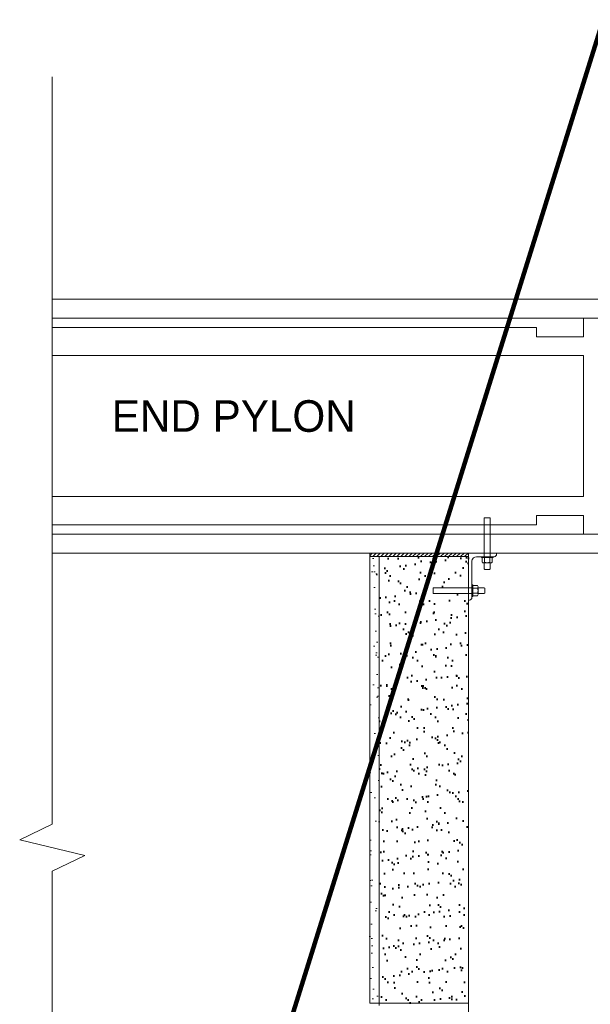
# Model space of a CAD drawing. Extents: x 8.8 to 80.2, y 3.8 to 30.6.
# Tile 3 of 11: x 45.5 to 50.5, y 10.6 to 19.3. Entities that reach past the tile are written whole.
import ezdxf

# ---------------------------------------------------------------- set-up
doc = ezdxf.new("R2010")
doc.units = 0
doc.header["$MEASUREMENT"] = 0
doc.layers.get('0').update_dxf_attribs({"lineweight": 9})
for name, color, linetype, lineweight in [('SC_Scratch2', 7, 'Continuous', 40), ('SC_Scratch20', 7, 'Continuous', 13), ('SC_Scratch6', 7, 'Continuous', 9), ('SC_Scratch7', 252, 'Continuous', 9), ('VG_P_Cells', 2, 'Continuous', 9), ('VG_P_Text', 7, 'Continuous', 25)]:
    doc.layers.add(name, color=color, linetype=linetype, lineweight=lineweight)
doc.styles.add('FONT31', font='font31.shx')
doc.styles.add('Slanted-Normal LS 0.50', font='font31.shx', dxfattribs={"height": 0.14})
doc.dimstyles.new('Fract  Slanted', dxfattribs={"dimtxt": 0.12, "dimasz": 0.1, "dimexe": 0.1, "dimexo": 0.03, "dimgap": 0.07, "dimtad": 1, "dimdec": 3, "dimlfac": 12, "dimzin": 3, "dimdsep": 46, "dimlunit": 4, "dimtxsty": 'FONT31', "dimblk": 'OBLIQUE', "dimcen": 0.09, "dimdle": 0.1, "dimclrd": 97, "dimclre": 97, "dimaunit": 1, "dimadec": 4, "dimazin": 3, "dimtfac": 0.75, "dimtdec": 3, "dimtofl": 0, "dimtmove": 2, "dimatfit": 3, "dimfxl": 1, "dimtzin": 3, "dimlwd": 0, "dimlwe": 0, "dimarcsym": 0})

# ---------------------------------------------------------------- blocks, each defined once
blk = doc.blocks.new('PARAPET ATTACHMENT')
at = {"layer": 'SC_Scratch6', "flags": 128}
for points in [[(-2.945910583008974, 1.272094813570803), (-2.994101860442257, 0.9313538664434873), (-3.04576364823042, 0.9386604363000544), (-2.997572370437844, 1.279401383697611), (-2.945910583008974, 1.272094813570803)], [(-3.179748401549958, 0.9901190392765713), (-3.202912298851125, 0.8263365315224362), (-3.238045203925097, 0.5779260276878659), (-3.228153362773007, 0.5765270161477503)], [(-3.041256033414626, 0.9705319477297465), (-3.179748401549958, 0.9901190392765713)], [(-2.989594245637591, 0.9632253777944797), (-2.932432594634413, 0.9551409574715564)], [(-3.04576364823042, 0.9386604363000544), (-3.111709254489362, 0.9479871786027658)], [(-2.967717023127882, 0.927622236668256), (-2.968805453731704, 0.9199263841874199), (-3.071034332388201, 0.9343847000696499), (-3.069944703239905, 0.9420866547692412)], [(-2.967717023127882, 0.927622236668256), (-2.968805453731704, 0.9199263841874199), (-3.071034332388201, 0.9343847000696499), (-3.069944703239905, 0.9420866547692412)], [(-3.001564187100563, 0.8785907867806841), (-3.00933709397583, 0.8236317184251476), (-3.014505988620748, 0.8187596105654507), (-3.056275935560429, 0.8246671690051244), (-3.060998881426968, 0.8309382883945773), (-3.053225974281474, 0.8858973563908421)], [(-3.055473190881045, 0.8862151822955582), (-2.998988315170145, 0.8782264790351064)], [(-3.531674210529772, 0.7293210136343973), (-3.190933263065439, 0.6811297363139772), (-3.198239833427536, 0.6294679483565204), (-3.538980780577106, 0.677659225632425), (-3.531674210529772, 0.7293210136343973)], [(-3.187201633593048, 0.7075145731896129), (-3.179505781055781, 0.7064261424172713), (-3.193964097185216, 0.60419726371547), (-3.20166605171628, 0.6052868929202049)], [(-3.187201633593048, 0.7075145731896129), (-3.179505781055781, 0.7064261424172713), (-3.193964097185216, 0.60419726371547), (-3.20166605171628, 0.6052868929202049)], [(-3.145794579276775, 0.6197584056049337), (-3.137805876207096, 0.6762432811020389)], [(-3.138170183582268, 0.6736674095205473), (-3.083211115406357, 0.665894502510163), (-3.078339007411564, 0.6607256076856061), (-3.084246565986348, 0.6189556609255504), (-3.090517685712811, 0.6142327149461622), (-3.145476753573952, 0.6220056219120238)]]:
    blk.add_lwpolyline(points, dxfattribs=at)
for points in [[(-3.097090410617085, 0.9459196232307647), (-3.111709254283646, 0.9479871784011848, 0.4114114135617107), (-3.159077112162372, 0.9143141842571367), (-3.204243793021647, 0.5950064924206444, -0.3857878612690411), (-3.228153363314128, 0.5765270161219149)], [(-3.044759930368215, 0.9207683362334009), (-3.049267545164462, 0.8888968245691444, -0.3991896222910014), (-3.071253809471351, 0.8920063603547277), (-3.066746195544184, 0.923877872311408)], [(-3.044759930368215, 0.9207683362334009), (-3.049267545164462, 0.8888968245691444, -0.3991896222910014), (-3.071253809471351, 0.8920063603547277), (-3.066746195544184, 0.923877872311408)], [(-3.048388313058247, 0.8951135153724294), (-3.043880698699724, 0.926985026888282, 0.3991896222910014), (-3.065866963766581, 0.9300945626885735), (-3.070374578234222, 0.8982230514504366)], [(-2.977713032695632, 0.9112858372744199), (-2.982220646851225, 0.879414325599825, -0.3991896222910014), (-3.004206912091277, 0.8825238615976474), (-2.999699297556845, 0.9143953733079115)], [(-2.977713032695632, 0.9112858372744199), (-2.982220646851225, 0.879414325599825, -0.3991896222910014), (-3.004206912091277, 0.8825238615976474), (-2.999699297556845, 0.9143953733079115)], [(-2.981341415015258, 0.8856310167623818), (-2.976833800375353, 0.9175025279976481, 0.3991896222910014), (-2.998820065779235, 0.9206120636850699), (-3.003327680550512, 0.8887405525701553)], [(-2.994101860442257, 0.9313538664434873), (-2.95782518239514, 0.9262232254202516, 0.4219033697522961), (-2.933915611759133, 0.9447027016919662), (-2.932432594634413, 0.9551409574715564)], [(-3.145210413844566, 0.6938901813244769), (-3.177081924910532, 0.6983977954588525, 0.3991896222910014), (-3.180191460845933, 0.6764115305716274), (-3.14831994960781, 0.6719039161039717)], [(-3.154692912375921, 0.626843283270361), (-3.186564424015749, 0.6313508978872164, 0.3991896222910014), (-3.189673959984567, 0.6093646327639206), (-3.157802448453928, 0.6048570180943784)], [(-3.180347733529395, 0.6304716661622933), (-3.148476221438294, 0.6259640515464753, -0.3991896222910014), (-3.151585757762, 0.6039777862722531), (-3.183457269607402, 0.6084854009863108)], [(-3.180347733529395, 0.6304716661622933), (-3.148476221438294, 0.6259640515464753, -0.3991896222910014), (-3.151585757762, 0.6039777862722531), (-3.183457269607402, 0.6084854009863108)], [(-3.17086523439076, 0.6975185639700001), (-3.138993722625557, 0.6930109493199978, -0.3991896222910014), (-3.142103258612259, 0.6710246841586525), (-3.173974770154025, 0.675532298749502)], [(-3.17086523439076, 0.6975185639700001), (-3.138993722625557, 0.6930109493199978, -0.3991896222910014), (-3.142103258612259, 0.6710246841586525), (-3.173974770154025, 0.675532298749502)]]:
    blk.add_lwpolyline(points, format="xyb", dxfattribs=at)
at = {"layer": 'SC_Scratch6'}
for centre, radius, start, end in [((-3.016697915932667, 0.9567180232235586), 0.07523828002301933, 244.3435501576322, 279.5564507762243), ((-3.029221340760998, 0.8681699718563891), 0.0606169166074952, 59.89864436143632, 104.0013565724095), ((-3.127749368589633, 0.6460102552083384), 0.0606169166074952, 149.8986443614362, 194.0013565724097), ((-3.216297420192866, 0.6585336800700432), 0.07523828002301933, 334.3435501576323, 9.556450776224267)]:
    blk.add_arc(centre, radius, start, end, dxfattribs=at)
blk = doc.blocks.new('_Oblique')
at = {"color": 0, "linetype": 'ByBlock', "lineweight": -2}
blk.add_line((-0.5, -0.5), (0.5, 0.5), dxfattribs=at)

msp = doc.modelspace()

# ---------------------------------------------------------------- hatches: boundary and pattern name
at = {"layer": 'SC_Scratch2'}
h = msp.add_hatch(dxfattribs=at)
h.set_pattern_fill('AR-SAND', color=256, style=0, pattern_type=2)
h.set_pattern_definition([(37.50000000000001, (49.09963269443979, 11.69097047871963), (-0.006299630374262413, 0.1926909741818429), [0, -0.152006, 0, -0.170007, 0, -0.162507]), (7.499999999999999, (49.09963269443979, 11.69097047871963), (0.1769851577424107, 0.2822266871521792), [0, -0.08200299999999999, 0, -0.137006, 0, -0.052502]), (327.5, (48.97662769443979, 11.69097047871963), (0.3114272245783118, 0.0005658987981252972), [0, -0.050002, 0, -0.180008, 0, -0.23501]), (317.5, (48.97662769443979, 11.69097047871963), (0.3006252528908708, 0.08777093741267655), [0, -0.025001, 0, -0.118005, 0, -0.135006])])
h.paths.add_polyline_path([(49.4474567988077, 10.63149939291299), (49.44745677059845, 14.20488778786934), (49.4474567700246, 14.26149845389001), (49.13550698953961, 14.26149845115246), (49.1355069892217, 14.31367657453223), (49.44745676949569, 14.31367657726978), (49.44745676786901, 14.45578103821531), (49.44745676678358, 14.58994915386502), (48.65582329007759, 14.58994914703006), (48.65582332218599, 10.63149938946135)])
at = {"layer": 'SC_Scratch7'}
h = msp.add_hatch(dxfattribs=at)
h.set_pattern_fill('ANSI31', color=256, style=0, pattern_type=2)
h.set_pattern_definition([(45, (48.79501447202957, 14.60848827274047), (-0.01767844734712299, 0.01767844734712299), [])])
h.paths.add_polyline_path([(49.44745676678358, 14.62120047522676), (48.57251976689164, 14.62120046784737), (48.57251976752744, 14.58994914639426), (49.44745676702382, 14.58994915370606)])
h = msp.add_hatch(dxfattribs=at)
h.set_pattern_fill('AR-SAND', color=256, style=0, pattern_type=2)
h.set_pattern_definition([(37.50000000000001, (48.6009625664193, 10.94684869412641), (-0.006299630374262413, 0.1926909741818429), [0, -0.152006, 0, -0.170007, 0, -0.162507]), (7.499999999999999, (48.6009625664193, 10.94684869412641), (0.1769851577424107, 0.2822266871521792), [0, -0.08200299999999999, 0, -0.137006, 0, -0.052502]), (327.5, (48.4779575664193, 10.94684869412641), (0.3114272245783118, 0.0005658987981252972), [0, -0.050002, 0, -0.180008, 0, -0.23501]), (317.5, (48.4779575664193, 10.94684869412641), (0.3006252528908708, 0.08777093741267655), [0, -0.025001, 0, -0.118005, 0, -0.135006])])
h.paths.add_polyline_path([(48.57251976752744, 14.58994914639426), (48.57251979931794, 10.63149938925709), (48.65582332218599, 10.63149938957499), (48.65582329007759, 14.58994914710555)])

# ---------------------------------------------------------------- linework, layer by layer
at = {"layer": 'SC_Scratch20', "flags": 128}
msp.add_lwpolyline([(45.75666248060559, 18.84244263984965), (45.75666248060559, 12.21768078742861), (45.46807699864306, 12.0785455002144), (46.04524796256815, 11.93941021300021), (45.75666248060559, 11.800274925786), (45.75666248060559, 5.514332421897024)], dxfattribs=at)
at = {"layer": 'SC_Scratch6'}
for p, q in [((48.57251979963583, 10.63149938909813), (49.44745679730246, 10.63149939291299)), ((48.65582332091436, 10.63149938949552), (48.65582332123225, 10.61066520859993))]:
    msp.add_line(p, q, dxfattribs=at)
at = {"layer": 'SC_Scratch7'}
for p, q in [((51.96991089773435, 16.87136688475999), (45.75666248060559, 16.87136683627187)), ((50.96863345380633, 16.70469316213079), (45.75666248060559, 16.70469312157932)), ((50.46861231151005, 16.53801944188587), (50.46861231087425, 16.70469315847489)), ((50.05192801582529, 16.62135629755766), (45.75666248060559, 16.62135626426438)), ((50.05192801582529, 16.62135629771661), (50.0519280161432, 16.53801944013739)), ((50.0519280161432, 16.53801944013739), (50.46861231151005, 16.53801944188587)), ((50.46861231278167, 16.37134572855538), (45.75666248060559, 16.37134569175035)), ((50.46861231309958, 16.3713457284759), (50.46861231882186, 15.12122162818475)), ((50.46861231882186, 15.12122162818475), (45.75666248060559, 15.12122158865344)), ((50.05192802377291, 14.87121105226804), (50.05192802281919, 14.95454790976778)), ((50.05192802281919, 14.95454790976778), (50.46861231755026, 14.95454791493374)), ((50.46861231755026, 14.95454791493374), (50.46861231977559, 14.78787419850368)), ((50.051928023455, 14.87121105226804), (45.75666248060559, 14.8712110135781)), ((50.96863346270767, 14.78787420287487), (45.75666248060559, 14.78787415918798)), ((51.96991091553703, 14.62120049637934), (45.75666248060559, 14.6212004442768)), ((48.57251976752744, 14.58994914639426), (48.57251976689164, 14.62120046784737)), ((49.44745676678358, 14.58994915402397), (49.44745676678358, 14.62120047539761))]:
    msp.add_line(p, q, dxfattribs=at)
at = {"layer": 'VG_P_Cells'}
for p, q in [((48.57251976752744, 14.58994914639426), (48.57251979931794, 10.63149938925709)), ((48.57251976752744, 14.58994914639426), (49.44745676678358, 14.58994915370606)), ((48.65582329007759, 14.58994914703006), (48.65582332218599, 10.63149938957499)), ((49.44745676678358, 14.58994915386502), (49.44745683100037, 6.65221545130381))]:
    msp.add_line(p, q, dxfattribs=at)

# ---------------------------------------------------------------- block references
at = {"layer": 'SC_Scratch6', "xscale": 1.000042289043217, "yscale": 1.000042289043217, "zscale": 1.000042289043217, "rotation": 8.050000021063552}
msp.add_blockref('PARAPET ATTACHMENT', (52.73466521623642, 14.08609833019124), dxfattribs=at)

# ---------------------------------------------------------------- texts
at = {"layer": 'VG_P_Text', "insert": (46.28446429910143, 15.83397849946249), "char_height": 0.28, "attachment_point": 4, "line_spacing_factor": 0.9, "style": 'Slanted-Normal LS 0.50'}
msp.add_mtext('END PYLON', dxfattribs=at)

# ---------------------------------------------------------------- leaders
at = {"layer": 'VG_P_Text'}
msp.add_leader([(47.33680024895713, 8.76861013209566), (50.64284243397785, 19.34942724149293), (53.89715698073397, 19.34942724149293)], dimstyle='Fract  Slanted', override={"dimasz": 0.2, "dimtad": 0, "dimclrd": 0, "dimlwd": 65534}, dxfattribs=at)

doc.saveas('drawing.dxf')
